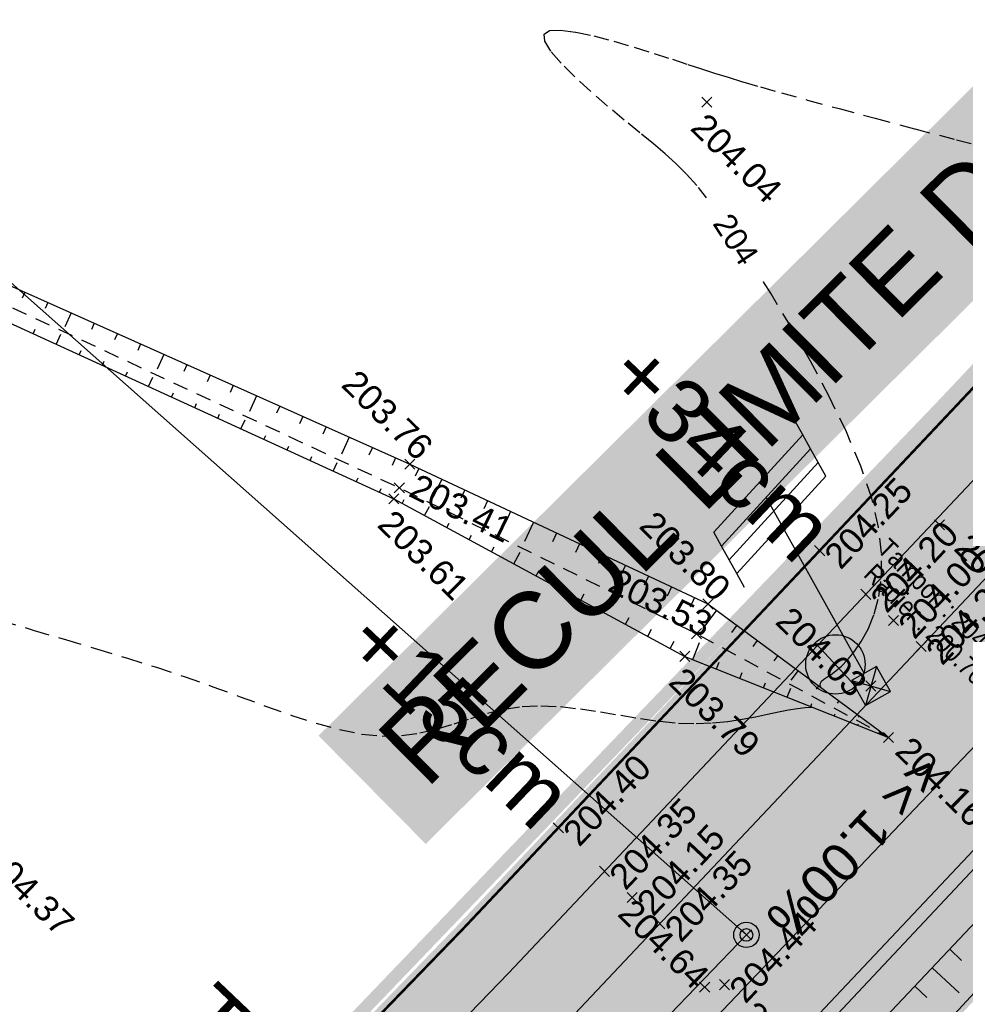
# Model space of a CAD drawing. Extents: x 1616800 to 1632437, y 2248456 to 2251974.
# Tile 22 of 256: x 1617875 to 1617912, y 2251358 to 2251397. Entities that reach past the tile are written whole.
import ezdxf
from ezdxf.enums import TextEntityAlignment as Align

# ---------------------------------------------------------------- set-up
doc = ezdxf.new("R2010")
doc.units = 0
doc.header["$LTSCALE"] = 2
doc.header["$PDMODE"] = 3
doc.header["$PDSIZE"] = 0.2
for name, pattern in [('AXES', [50.8, 31.75, -6.35, 6.35, -6.35]), ('CACHE2', [4.7625, 3.175, -1.5875]), ('FOSSE', [0.5, 0.3, -0.2]), ('Grille', [0.4, 0.2, -0.2])]:
    doc.linetypes.add(name, pattern=pattern)
doc.layers.get('0').update_dxf_attribs({"linetype": 'CONTINUOUS'})
doc.layers.add('-1-PAP-SURFACES-VOIRIE', color=1, linetype='CONTINUOUS', plot=False)
for name, color, linetype in [('0-PAP DEMANDE MAIRIE 20-06-2017', 5, 'CONTINUOUS'), ('01-PAP LOTS CONTOURS', 7, 'CONTINUOUS'), ('01-PAP- BORDURE AGGLOS', 30, 'CONTINUOUS'), ('01-PAP- BORDURE CAN CS1 ET PANNEAU SIGNAL', 5, 'CONTINUOUS'), ('01-PAP- BORDURE P1', 6, 'CONTINUOUS'), ('01-PAP- BORDURE T2', 1, 'CONTINUOUS'), ('01-PAP- NIVELLEMENT', 7, 'CONTINUOUS'), ('01-PAP- REVET EV', 93, 'CONTINUOUS'), ('01-PAP- REVET VOIE', 253, 'CONTINUOUS'), ('01-PAP-FILAIRE VOIE', 7, 'CONTINUOUS'), ('01-PAP-MARQUAGE AU SOL', 255, 'CONTINUOUS'), ('08-PAP RESEAU TELEPHONE PROJET', 95, 'CONTINUOUS'), ('09-PAP ECLAIRAGE PROJET', 6, 'CONTINUOUS'), ('09-TRANCHEE GAZ', 30, 'CONTINUOUS'), ('BORNES', 8, 'CONTINUOUS'), ('X-PTS TOPO-TEXTE TOPOALT', 8, 'CONTINUOUS'), ('X-PTS TOPO-TOPOPOINT', 8, 'CONTINUOUS'), ('Y - FDP TOPO-LIMITES', 8, 'CONTINUOUS'), ('Y - FDP TOPO-LIMITES_ 98061', 8, 'CONTINUOUS'), ('Y - FDP TOPO-LOT CONTOUR', 8, 'CONTINUOUS'), ('Y-FDP TOPO-CN_1_00', 8, 'FOSSE'), ('Y-FDP TOPO-CN_Cotation', 8, 'CONTINUOUS'), ('Y-FDP TOPO-CN_Cotation Cache des textes', 8, 'CONTINUOUS'), ('Y-FDP TOPO-TOP_AXE_FOSSE', 8, 'CONTINUOUS'), ('Y-FDP TOPO-TOP_BARBULE', 8, 'CONTINUOUS'), ('Y-FDP TOPO-TOP_BORNE', 8, 'CONTINUOUS'), ('Y-FDP TOPO-TOP_TALUS', 8, 'CONTINUOUS'), ('Y-RESEAU EXISTANT FDP-TOP_EDF_symb', 1, 'CONTINUOUS'), ('Y-RESEAU EXISTANT FDP-TOP_VANNE_RESEAU', 36, 'CONTINUOUS'), ('Y-RESEAU EXISTANT FDP-TOP_VANNE_SYMB', 36, 'CONTINUOUS'), ('Y-RESEAU EXISTANT FDP-TOP_VANNE_TEXTE', 36, 'CONTINUOUS'), ('ZZ- PAP ALT PTS PROJET', 7, 'CONTINUOUS'), ('ZZ-TopoCod', 5, 'CONTINUOUS')]:
    doc.layers.add(name, color=color, linetype=linetype)
doc.layers.add('01-PAP- REVET TROTTOIR', color=7, linetype='CONTINUOUS', true_color=0xddc49a)
doc.styles.add('Arial 1.5', font='arial.ttf', dxfattribs={"width": 0.99, "height": 0.75})
doc.styles.add('Arial 2.0', font='arial.ttf', dxfattribs={"width": 0.99, "height": 0.4})
doc.styles.get("Standard").update_dxf_attribs({"font": 'arial.ttf'})
doc.linetypes.add('EAUX_USÉES', pattern='A,20,-1,["EU",Standard,S=1,R=0,X=0,Y=-0.5],-2.5', length=23.5)

# ---------------------------------------------------------------- blocks, each defined once
blk = doc.blocks.new('TCPOINT')
at = {"color": 0}
blk.add_point((0, 0), dxfattribs=at)
at = {"layer": 'X-PTS TOPO-TEXTE TOPOALT'}
blk.add_attdef('ALT', text='', height=0.75, dxfattribs=at).set_placement((0.25, -0.25), align=Align.TOP_LEFT)
blk = doc.blocks.new('E009')
at = {"color": 0}
blk.add_line((0, 2.8331), (0, 0.187492), dxfattribs=at)
at = {"color": 0, "linetype": 'Continuous'}
for p, q in [((-0.187492, 0.187492), (0.187492, -0.187492)), ((0.187492, 0.187492), (-0.187492, -0.187492))]:
    blk.add_line(p, q, dxfattribs=at)
at = {"color": 0}
for points in [[(-0.822377, 2.559703), (-0.822377, 2.766391), (0.822377, 3.313185), (0.822377, 3.519873)], [(-0.822377, 2.353015), (-0.822377, 2.559703), (0.822377, 3.106497), (0.822377, 3.313185)], [(-0.822377, 2.146327), (-0.822377, 2.353015), (0.822377, 2.899809), (0.822377, 3.106497)], [(-0.822377, 1.939639), (-0.822377, 2.146327), (0.822377, 2.693121), (0.822377, 2.899809)]]:
    blk.add_lwpolyline(points, dxfattribs=at)
at = {"color": 0, "linetype": 'Continuous'}
blk.add_lwpolyline([(-0.187492, -0.187492), (0.187492, -0.187492), (0.187492, 0.187492), (-0.187492, 0.187492)], close=True, dxfattribs=at)
blk = doc.blocks.new('TCPOINT_2')
at = {"color": 0}
blk.add_point((0, 0), dxfattribs=at)
at = {"layer": 'X-PTS TOPO-TEXTE TOPOALT'}
blk.add_attdef('ALT', (0.25, 0.25), '', height=0.75, dxfattribs=at)
blk = doc.blocks.new('borne')
at = {"layer": 'BORNES', "color": 0}
for radius in [0.5, 0.25]:
    blk.add_circle((0, 0), radius, dxfattribs=at)
blk = doc.blocks.new('zt_cache')
blk.add_wipeout([(0, 0), (1, 0), (1, 1), (0, 1)])
blk = doc.blocks.new('PAP PROJET NIV')
at = {"color": 0}
blk.add_point((0, 0), dxfattribs=at)
at = {"layer": 'ZZ- PAP ALT PTS PROJET', "style": 'Arial 2.0', "width": 0.99}
blk.add_attdef('ALT', text='', height=0.4, dxfattribs=at).set_placement((0.1, -0.1), align=Align.TOP_LEFT)
at = {"layer": 'ZZ-TopoCod', "style": 'Arial 2.0', "width": 0.99}
blk.add_attdef('COD', text='', height=0.12, dxfattribs=at).set_placement((-0.1, 0), align=Align.MIDDLE_RIGHT)
blk = doc.blocks.new('MAT HT 4.00m')
at = {"ltscale": 0.6}
h = blk.add_hatch(color=255, dxfattribs=at)
h.dxf.hatch_style = 1
edge = h.paths.add_edge_path()
edge.add_arc((1633920.685, 3151916.202), 0.9, 0, 360)
h = blk.add_hatch(color=256, dxfattribs=at)
h.dxf.hatch_style = 1
h.paths.add_polyline_path([(1633920.072, 3151916.861, 0.208298), (1633919.785, 3151916.202, 0.655221), (1633921.298, 3151915.543)])
blk.add_line((1633921.298, 3151915.543), (1633920.072, 3151916.861), dxfattribs=at)
blk.add_circle((1633920.685, 3151916.202), 0.9, dxfattribs=at)

msp = doc.modelspace()

# ---------------------------------------------------------------- hatches: boundary and pattern name
at = {"layer": '01-PAP- REVET EV'}
h = msp.add_hatch(color=256, dxfattribs=at)
h.dxf.hatch_style = 1
edge = h.paths.add_edge_path()
edge.add_arc((1617784.7073, 2251677.3653), 60, 247.742856, 257.468045, ccw=False)
edge.add_line((1617761.9814, 2251621.8357), (1617699.4389, 2251647.4316))
edge.add_arc((1617722.1648, 2251702.9612), 60, 233.989513, 247.742856, ccw=False)
edge.add_line((1617686.8888, 2251654.4266), (1617669.5974, 2251666.9943))
edge.add_line((1617669.5974, 2251666.9943), (1617668.4216, 2251665.3765))
edge.add_arc((1617669.2305, 2251664.7886), 1, 143.98951, 233.98951)
edge.add_line((1617668.6425, 2251663.9797), (1617685.125, 2251651.9999))
edge.add_arc((1617722.1648, 2251702.9612), 63, 233.989513, 247.742856)
edge.add_line((1617698.3026, 2251644.6551), (1617760.8451, 2251619.0592))
edge.add_arc((1617784.7073, 2251677.3653), 63, 247.742856, 257.468045)
edge.add_line((1617771.0373, 2251615.8662), (1617789.7089, 2251611.7159))
edge.add_arc((1617785.3692, 2251592.1924), 20, 59.33679, 77.46804, ccw=False)
edge.add_line((1617795.569, 2251609.396), (1617948.5955, 2251518.6683))
edge.add_arc((1617986.0799, 2251581.8916), 73.5, 239.336785, 245.06299)
edge.add_line((1617955.0907, 2251515.2438), (1617988.8085, 2251499.566))
edge.add_arc((1617979.9544, 2251480.5238), 21, -43.32991, 65.06299, ccw=False)
edge.add_line((1617995.2302, 2251466.1137), (1617894.4737, 2251359.3053))
edge.add_line((1617894.4737, 2251359.3053), (1617832.0097, 2251294.7553))
edge.add_arc((1617828.1495, 2251312.3365), 18, 282.38358, 315.94089)
edge.add_line((1617841.0847, 2251299.8193), (1617896.6428, 2251357.2328))
edge.add_line((1617896.6428, 2251357.2328), (1617997.4124, 2251464.0551))
edge.add_arc((1617979.9462, 2251480.5263), 24.0076, 316.6793, 423.74015)
edge.add_line((1617990.5682, 2251502.0563), (1617956.3555, 2251517.9641))
edge.add_arc((1617986.0799, 2251581.8916), 70.5, 239.336785, 245.06299, ccw=False)
edge.add_line((1617950.1255, 2251521.2489), (1617797.099, 2251611.9765))
edge.add_arc((1617785.3692, 2251592.1924), 23, 59.33679, 77.46804)
edge.add_line((1617790.3598, 2251614.6444), (1617771.6882, 2251618.7947))
h = msp.add_hatch(color=256, dxfattribs=at)
h.dxf.hatch_style = 1
edge = h.paths.add_edge_path()
edge.add_line((1618000.3795, 2251451.6653), (1618005.2256, 2251456.6501))
edge.add_line((1618005.2256, 2251456.6501), (1618002.5043, 2251459.2517))
edge.add_line((1618002.5043, 2251459.2517), (1617901.7042, 2251352.397))
edge.add_line((1617901.7042, 2251352.397), (1617845.5399, 2251294.3571))
edge.add_arc((1617858.4751, 2251281.8399), 18, 135.94089, 174.84047)
edge.add_line((1617840.548, 2251283.4586), (1617904.6571, 2251349.6964))
edge.add_line((1617904.6571, 2251349.6964), (1617934.7754, 2251382.3083))
edge.add_line((1617934.7754, 2251382.3083), (1618000.3795, 2251451.6653))
at = {"layer": '01-PAP- REVET TROTTOIR'}
h = msp.add_hatch(color=256, dxfattribs=at)
h.dxf.hatch_style = 1
edge = h.paths.add_edge_path()
edge.add_arc((1617784.7073, 2251677.3653), 65.5, 247.742856, 257.468045)
edge.add_line((1617770.4948, 2251613.4258), (1617789.1664, 2251609.2755))
edge.add_arc((1617785.3692, 2251592.1924), 17.5, 59.33679, 77.46804, ccw=False)
edge.add_line((1617794.294, 2251607.2455), (1617947.3206, 2251516.5179))
edge.add_arc((1617986.0799, 2251581.8916), 76, 239.336785, 245.06299)
edge.add_line((1617954.0366, 2251512.9769), (1617987.7544, 2251497.2991))
edge.add_arc((1617979.9544, 2251480.5238), 18.5, -43.32991, 65.06299, ccw=False)
edge.add_line((1617993.4116, 2251467.8292), (1617892.6661, 2251361.0323))
edge.add_line((1617892.6661, 2251361.0323), (1617834.6962, 2251301.1265))
edge.add_line((1617834.6962, 2251301.1265), (1617823.5125, 2251297.7306))
edge.add_arc((1617826.1974, 2251309.638), 12.2064, 225.71227, 257.29336, ccw=False)
edge.add_line((1617817.6742, 2251300.9002), (1617815.7598, 2251302.776))
edge.add_line((1617815.7598, 2251302.776), (1617814.0101, 2251300.9903))
edge.add_line((1617814.0101, 2251300.9903), (1617815.7202, 2251299.3168))
edge.add_arc((1617828.1494, 2251312.3364), 17.9999, 226.32876, 282.38379)
edge.add_line((1617832.0097, 2251294.7553), (1617894.4737, 2251359.3053))
edge.add_line((1617894.4737, 2251359.3053), (1617995.2302, 2251466.1137))
edge.add_arc((1617979.9544, 2251480.5238), 21, 316.67009, 425.06299)
edge.add_line((1617988.8085, 2251499.566), (1617955.0907, 2251515.2438))
edge.add_arc((1617986.0799, 2251581.8916), 73.5, 239.336785, 245.06299, ccw=False)
edge.add_line((1617948.5955, 2251518.6683), (1617795.569, 2251609.396))
edge.add_arc((1617785.3692, 2251592.1924), 20, 59.33679, 77.46804)
edge.add_line((1617789.7089, 2251611.7159), (1617771.0373, 2251615.8662))
edge.add_arc((1617784.7073, 2251677.3653), 63, 247.742856, 257.468045, ccw=False)
edge.add_line((1617760.8451, 2251619.0592), (1617698.3026, 2251644.6551))
edge.add_arc((1617722.1648, 2251702.9612), 63, 233.989513, 247.742856, ccw=False)
edge.add_line((1617685.125, 2251651.9999), (1617668.6425, 2251663.9797))
edge.add_arc((1617669.2305, 2251664.7886), 1, 143.98951, 233.98951, ccw=False)
edge.add_line((1617668.4216, 2251665.3765), (1617669.5974, 2251666.9943))
edge.add_line((1617669.5974, 2251666.9943), (1617667.9796, 2251668.1702))
edge.add_arc((1617651.5175, 2251645.5207), 28, 53.98951, 58.44705)
edge.add_line((1617666.1695, 2251669.3811), (1617662.9857, 2251665.0006))
edge.add_line((1617662.9857, 2251665.0006), (1617690.045, 2251645.3333))
edge.add_line((1617690.045, 2251645.3333), (1617759.8982, 2251616.7454))
at = {"layer": '01-PAP- REVET VOIE'}
h = msp.add_hatch(color=256, dxfattribs=at)
h.dxf.hatch_style = 1
edge = h.paths.add_edge_path()
edge.add_line((1617518.4701, 2251589.3779), (1617548.9396, 2251559.1036))
edge.add_arc((1617561.6466, 2251571.8523), 18, 134.27861, 225.09375, ccw=False)
edge.add_line((1617549.08, 2251584.7395), (1617566.9993, 2251602.2132))
edge.add_line((1617566.9993, 2251602.2132), (1617574.1589, 2251609.1947))
edge.add_line((1617574.1589, 2251609.1947), (1617587.046, 2251621.7614))
edge.add_line((1617587.046, 2251621.7614), (1617599.9332, 2251634.328))
edge.add_line((1617599.9332, 2251634.328), (1617607.0927, 2251641.3095))
edge.add_line((1617607.0927, 2251641.3095), (1617631.9693, 2251665.5674))
edge.add_arc((1617651.5175, 2251645.5207), 28, 58.44705, 134.27861, ccw=False)
edge.add_arc((1617651.5175, 2251645.5207), 28, 53.98951, 58.44705, ccw=False)
edge.add_line((1617667.9796, 2251668.1702), (1617669.5974, 2251666.9943))
edge.add_line((1617669.5974, 2251666.9943), (1617686.8888, 2251654.4266))
edge.add_arc((1617722.1648, 2251702.9612), 60, 233.989513, 247.742856)
edge.add_line((1617699.4389, 2251647.4316), (1617761.9814, 2251621.8357))
edge.add_arc((1617784.7073, 2251677.3653), 60, 247.742856, 257.468045)
edge.add_line((1617771.6882, 2251618.7947), (1617790.3598, 2251614.6444))
edge.add_arc((1617785.3692, 2251592.1924), 23, 59.33679, 77.46804, ccw=False)
edge.add_line((1617797.099, 2251611.9765), (1617950.1255, 2251521.2489))
edge.add_arc((1617986.0799, 2251581.8916), 70.5, 239.336785, 245.06299)
edge.add_line((1617956.3555, 2251517.9641), (1617990.5682, 2251502.0563))
edge.add_arc((1617979.9462, 2251480.5263), 24.0076, -43.3207, 63.74015, ccw=False)
edge.add_line((1617997.4124, 2251464.0551), (1617896.6428, 2251357.2328))
edge.add_line((1617896.6428, 2251357.2328), (1617841.0847, 2251299.8193))
edge.add_arc((1617828.0846, 2251312.4528), 18.1276, 226.78814, 315.81935, ccw=False)
edge.add_line((1617815.6727, 2251299.241), (1617845.7894, 2251269.0699))
edge.add_arc((1617858.4751, 2251281.8399), 18, 135.94089, 225.18966, ccw=False)
edge.add_line((1617845.5399, 2251294.3571), (1617901.7042, 2251352.397))
edge.add_line((1617901.7042, 2251352.397), (1618002.5043, 2251459.2517))
edge.add_arc((1617979.9481, 2251480.5257), 31.0059, 316.6756, 424.04236)
edge.add_line((1617993.5196, 2251508.4037), (1617959.3069, 2251524.3115))
edge.add_arc((1617986.0799, 2251581.8916), 63.5, 239.336785, 245.06299, ccw=False)
edge.add_line((1617953.6954, 2251527.2701), (1617941.7384, 2251534.3593))
edge.add_line((1617941.7384, 2251534.3593), (1617933.1366, 2251539.4592))
edge.add_line((1617933.1366, 2251539.4592), (1617917.6534, 2251548.639))
edge.add_line((1617917.6534, 2251548.639), (1617902.1702, 2251557.8189))
edge.add_line((1617902.1702, 2251557.8189), (1617893.5684, 2251562.9188))
edge.add_line((1617893.5684, 2251562.9188), (1617862.6019, 2251581.2785))
edge.add_line((1617862.6019, 2251581.2785), (1617854.0001, 2251586.3784))
edge.add_line((1617854.0001, 2251586.3784), (1617838.5168, 2251595.5582))
edge.add_line((1617838.5168, 2251595.5582), (1617823.0336, 2251604.738))
edge.add_line((1617823.0336, 2251604.738), (1617814.4318, 2251609.8379))
edge.add_line((1617814.4318, 2251609.8379), (1617800.6689, 2251617.9978))
edge.add_arc((1617785.3692, 2251592.1924), 30, 59.33679, 77.46804)
edge.add_line((1617791.8787, 2251621.4777), (1617773.2071, 2251625.628))
edge.add_arc((1617784.7073, 2251677.3653), 53, 247.74286, 257.46804, ccw=False)
edge.add_line((1617764.6328, 2251628.3141), (1617702.0903, 2251653.91))
edge.add_arc((1617722.1648, 2251702.9612), 53, 233.98951, 247.74286, ccw=False)
edge.add_line((1617691.0043, 2251660.089), (1617673.713, 2251672.6567))
edge.add_line((1617673.713, 2251672.6567), (1617672.0952, 2251673.8326))
edge.add_arc((1617651.5175, 2251645.5207), 35, 53.98951, 67.27562)
edge.add_arc((1617651.5175, 2251645.5207), 35, 67.27562, 134.27861)
edge.add_line((1617627.0823, 2251670.5791), (1617543.7064, 2251589.2767))
edge.add_arc((1617531.1397, 2251602.1639), 18, 280.7213, 314.27861, ccw=False)
edge.add_arc((1617531.1397, 2251602.1639), 18, 225.26192, 280.7213, ccw=False)

# ---------------------------------------------------------------- linework, layer by layer
at = {"layer": 'Y - FDP TOPO-LIMITES', "flags": 128}
msp.add_lwpolyline([(1617826.4283, 2251294.8169), (1617840.4495, 2251294.9641), (1617903.8303, 2251360.7956), (1617822.4365, 2251432.9471)], dxfattribs=at)
at = {"layer": 'Y - FDP TOPO-LIMITES_ 98061', "flags": 128}
msp.add_lwpolyline([(1617934.7754, 2251382.3083), (1617969.9379, 2251352.0601), (1617999.4777, 2251326.37), (1618016.3138, 2251311.8142), (1618115.6175, 2251197.6704), (1618010.804, 2251118.9442), (1618000.033, 2251119.6372), (1617987.9627, 2251132.6017), (1617972.2675, 2251149.4576), (1617957.6492, 2251163.9861), (1617839.028, 2251281.8757), (1617904.6571, 2251349.6964)], close=True, dxfattribs=at)
at = {"layer": 'Y - FDP TOPO-LOT CONTOUR', "flags": 128}
msp.add_lwpolyline([(1617822.4365, 2251432.9471), (1617772.3567, 2251348.6685), (1617826.4283, 2251294.8169), (1617840.4495, 2251294.9641), (1617903.8303, 2251360.7956)], close=True, dxfattribs=at)
at = {"layer": 'Y-FDP TOPO-CN_1_00', "linetype": 'FOSSE'}
for points in [[(1617906.7606, 2251370.5398), (1617906.7408, 2251370.6123), (1617906.7446, 2251370.7087), (1617906.7909, 2251370.7898), (1617906.8785, 2251370.8654), (1617907.0039, 2251370.9487), (1617907.1637, 2251371.0528), (1617907.3543, 2251371.1909), (1617907.5723, 2251371.376), (1617907.8142, 2251371.6213), (1617908.0765, 2251371.94), (1617908.3523, 2251372.3436), (1617908.6213, 2251372.8385), (1617908.8599, 2251373.4294), (1617909.0443, 2251374.1211), (1617909.151, 2251374.9185), (1617909.1562, 2251375.8263), (1617909.0363, 2251376.8494), (1617908.7676, 2251377.9925), (1617908.3362, 2251379.253), (1617907.7668, 2251380.5986), (1617907.094, 2251381.9895), (1617906.3525, 2251383.3859), (1617905.5766, 2251384.7481), (1617904.8009, 2251386.0362), (1617904.0601, 2251387.2105), (1617903.3885, 2251388.2311), (1617902.811, 2251389.0707), (1617902.3131, 2251389.7508), (1617901.8702, 2251390.3053), (1617901.4582, 2251390.768), (1617901.0526, 2251391.173), (1617900.629, 2251391.5539), (1617900.1632, 2251391.9449), (1617899.6307, 2251392.3796), (1617899.0186, 2251392.8819), (1617898.3592, 2251393.4343), (1617897.6963, 2251394.0094), (1617897.0735, 2251394.5796), (1617896.5346, 2251395.1174), (1617896.1234, 2251395.5952), (1617895.8834, 2251395.9855), (1617895.8586, 2251396.2609), (1617896.0774, 2251396.402), (1617896.5081, 2251396.4229), (1617897.1037, 2251396.3459), (1617897.8172, 2251396.1932), (1617898.6018, 2251395.9874), (1617899.4103, 2251395.7505), (1617900.1959, 2251395.5051), (1617900.9117, 2251395.2733), (1617901.5258, 2251395.0718), (1617902.0669, 2251394.8945), (1617902.5789, 2251394.7293), (1617903.1057, 2251394.5645), (1617903.6911, 2251394.388), (1617904.379, 2251394.188), (1617905.2133, 2251393.9525), (1617906.2377, 2251393.6698), (1617907.4803, 2251393.3321), (1617908.9059, 2251392.9493), (1617910.4634, 2251392.5356), (1617912.1015, 2251392.1052), (1617913.7693, 2251391.6721)], [(1617874.4616, 2251373.1804), (1617875.7746, 2251372.7868), (1617877.0393, 2251372.4131), (1617878.2607, 2251372.0515), (1617879.444, 2251371.6937), (1617880.594, 2251371.3319), (1617881.7158, 2251370.958), (1617882.8128, 2251370.5681), (1617883.8824, 2251370.174), (1617884.9203, 2251369.7919), (1617885.9223, 2251369.4379), (1617886.8842, 2251369.1278), (1617887.8018, 2251368.8778), (1617888.6707, 2251368.7038), (1617889.4869, 2251368.6219), (1617890.2487, 2251368.6415), (1617890.9656, 2251368.7453), (1617891.6497, 2251368.9092), (1617892.3129, 2251369.1093), (1617892.9675, 2251369.3216), (1617893.6255, 2251369.5222), (1617894.299, 2251369.687), (1617895.0001, 2251369.7921), (1617895.7371, 2251369.8204), (1617896.5037, 2251369.7824), (1617897.2896, 2251369.6956), (1617898.0847, 2251369.5771), (1617898.8789, 2251369.4446), (1617899.662, 2251369.3153), (1617900.4238, 2251369.2066), (1617901.1542, 2251369.1359), (1617901.8446, 2251369.116), (1617902.4932, 2251369.1412), (1617903.0996, 2251369.201), (1617903.6636, 2251369.2853), (1617904.1848, 2251369.3836), (1617904.6629, 2251369.4856), (1617905.0977, 2251369.581), (1617905.4889, 2251369.6594), (1617905.8362, 2251369.7133), (1617906.1396, 2251369.7465), (1617906.3991, 2251369.7656), (1617906.4183, 2251369.7667)]]:
    msp.add_lwpolyline(points, dxfattribs=at)
at = {"layer": 'Y-FDP TOPO-TOP_AXE_FOSSE', "linetype": 'FOSSE', "flags": 128}
msp.add_lwpolyline([(1617814.6676, 2251412.4221), (1617827.5892, 2251406.2132), (1617847.6407, 2251397.3692), (1617869.4704, 2251388.0204), (1617890.1539, 2251378.4015), (1617901.864, 2251372.6569), (1617909.4238, 2251368.5705)], dxfattribs=at)
at = {"layer": 'Y-FDP TOPO-TOP_BARBULE'}
for p, q in [((1617875.3981, 2251386.1005), (1617875.295, 2251385.8695)), ((1617876.3113, 2251385.693), (1617876.2061, 2251385.4572)), ((1617877.2245, 2251385.2854), (1617876.9831, 2251384.7444)), ((1617878.1377, 2251384.8779), (1617878.0283, 2251384.6327)), ((1617875.7285, 2251384.4647), (1617875.8096, 2251384.6421)), ((1617876.6379, 2251384.0488), (1617876.8185, 2251384.4436)), ((1617879.0509, 2251384.4704), (1617878.9394, 2251384.2204)), ((1617879.9641, 2251384.0629), (1617879.8505, 2251383.8082)), ((1617877.5473, 2251383.6328), (1617877.6267, 2251383.8064)), ((1617880.8773, 2251383.6553), (1617880.6168, 2251383.0716)), ((1617878.4567, 2251383.2169), (1617878.5352, 2251383.3885)), ((1617881.7905, 2251383.2478), (1617881.6726, 2251382.9837)), ((1617879.3661, 2251382.8009), (1617879.4437, 2251382.9706)), ((1617880.2755, 2251382.3849), (1617880.4482, 2251382.7625)), ((1617882.7037, 2251382.8403), (1617882.5837, 2251382.5714)), ((1617883.6169, 2251382.4328), (1617883.4948, 2251382.1591)), ((1617881.1848, 2251381.969), (1617881.2607, 2251382.1349)), ((1617884.5301, 2251382.0252), (1617884.2506, 2251381.3989)), ((1617882.0942, 2251381.553), (1617882.1692, 2251381.717)), ((1617885.4433, 2251381.6177), (1617885.317, 2251381.3346)), ((1617883.0036, 2251381.1371), (1617883.0778, 2251381.2991)), ((1617886.3565, 2251381.2102), (1617886.2281, 2251380.9223)), ((1617883.913, 2251380.7211), (1617884.0779, 2251381.0815)), ((1617887.2697, 2251380.8027), (1617887.1392, 2251380.5101)), ((1617884.8224, 2251380.3052), (1617884.8948, 2251380.4634)), ((1617885.7318, 2251379.8892), (1617885.8033, 2251380.0455)), ((1617888.1829, 2251380.3951), (1617887.8844, 2251379.7262)), ((1617889.0961, 2251379.9876), (1617888.9613, 2251379.6856)), ((1617886.6412, 2251379.4732), (1617886.7118, 2251379.6277)), ((1617887.5506, 2251379.0573), (1617887.7075, 2251379.4004)), ((1617890.0093, 2251379.5801), (1617889.8724, 2251379.2733)), ((1617890.9196, 2251379.1661), (1617890.7748, 2251378.857)), ((1617888.46, 2251378.6413), (1617888.5289, 2251378.7919)), ((1617891.8251, 2251378.7418), (1617891.4936, 2251378.0343)), ((1617889.3694, 2251378.2254), (1617889.4374, 2251378.3741)), ((1617892.7307, 2251378.3175), (1617892.5808, 2251377.9977)), ((1617890.2677, 2251377.7871), (1617890.3473, 2251377.9343)), ((1617893.6362, 2251377.8933), (1617893.4838, 2251377.568)), ((1617891.1472, 2251377.3113), (1617891.3405, 2251377.6686)), ((1617894.5417, 2251377.469), (1617894.3868, 2251377.1383)), ((1617892.0268, 2251376.8355), (1617892.119, 2251377.006)), ((1617895.4473, 2251377.0447), (1617895.093, 2251376.2885)), ((1617892.9063, 2251376.3597), (1617893.0049, 2251376.5418)), ((1617896.3528, 2251376.6204), (1617896.1928, 2251376.2789)), ((1617897.2584, 2251376.1962), (1617897.0958, 2251375.8493)), ((1617893.7858, 2251375.8838), (1617893.8907, 2251376.0777)), ((1617894.6654, 2251375.408), (1617894.9156, 2251375.8705)), ((1617898.1639, 2251375.7719), (1617897.9988, 2251375.4196)), ((1617895.5449, 2251374.9322), (1617895.6625, 2251375.1494)), ((1617899.0694, 2251375.3476), (1617898.6923, 2251374.5428)), ((1617896.4245, 2251374.4564), (1617896.5483, 2251374.6853)), ((1617899.975, 2251374.9233), (1617899.8048, 2251374.5602)), ((1617897.304, 2251373.9805), (1617897.4342, 2251374.2211)), ((1617900.8805, 2251374.4991), (1617900.7079, 2251374.1305)), ((1617898.1836, 2251373.5047), (1617898.4907, 2251374.0723)), ((1617901.7861, 2251374.0748), (1617901.6109, 2251373.7009)), ((1617902.6495, 2251373.5799), (1617902.1156, 2251372.8578)), ((1617899.0631, 2251373.0289), (1617899.2059, 2251373.2929)), ((1617899.9427, 2251372.5531), (1617900.0918, 2251372.8287)), ((1617903.4536, 2251372.9853), (1617903.2444, 2251372.7025)), ((1617900.8222, 2251372.0772), (1617900.9777, 2251372.3646)), ((1617901.7185, 2251371.6373), (1617901.9883, 2251372.3151)), ((1617904.2576, 2251372.3907), (1617904.0766, 2251372.146)), ((1617902.6477, 2251371.2675), (1617902.7531, 2251371.5324)), ((1617905.0616, 2251371.7962), (1617904.9088, 2251371.5895)), ((1617903.5768, 2251370.8977), (1617903.6678, 2251371.1263)), ((1617905.8657, 2251371.2016), (1617905.5852, 2251370.8223)), ((1617904.5059, 2251370.5279), (1617904.5824, 2251370.7202)), ((1617905.435, 2251370.1581), (1617905.5747, 2251370.509)), ((1617906.6697, 2251370.607), (1617906.5733, 2251370.4765)), ((1617907.4738, 2251370.0124), (1617907.4055, 2251369.9201)), ((1617906.3641, 2251369.7883), (1617906.4117, 2251369.9079)), ((1617907.2932, 2251369.4184), (1617907.3264, 2251369.5017)), ((1617908.2778, 2251369.4178), (1617908.2377, 2251369.3636)), ((1617908.2224, 2251369.0486), (1617908.2411, 2251369.0956)), ((1617909.0819, 2251368.8233), (1617909.0549, 2251368.7868)), ((1617909.1515, 2251368.6788), (1617909.161, 2251368.7028)), ((1617911.8396, 2251360.2293), (1617912.3084, 2251359.7867)), ((1617911.153, 2251359.5023), (1617912.206, 2251358.5079)), ((1617910.4665, 2251358.7752), (1617910.9337, 2251358.334))]:
    msp.add_line(p, q, dxfattribs=at)
at = {"layer": 'Y-FDP TOPO-TOP_TALUS', "linetype": 'Continuous', "flags": 128}
for points in [[(1617815.2063, 2251413.162), (1617827.9488, 2251407.0634), (1617847.9641, 2251398.1997), (1617869.4849, 2251388.7393), (1617890.5691, 2251379.3303), (1617902.3161, 2251373.8265), (1617909.4238, 2251368.5705)], [(1617814.5719, 2251411.8148), (1617827.3443, 2251405.7121), (1617847.45, 2251396.8856), (1617869.1342, 2251387.481), (1617889.9405, 2251377.9641), (1617901.4041, 2251371.7624), (1617909.4238, 2251368.5705)], [(1617922.4739, 2251371.489), (1617906.6499, 2251354.7335), (1617891.6049, 2251338.8502), (1617876.2209, 2251322.7166), (1617842.435, 2251288.0115), (1617836.8498, 2251282.1815), (1617837.0642, 2251281.9678)]]:
    msp.add_lwpolyline(points, dxfattribs=at)
at = {"layer": 'Y-RESEAU EXISTANT FDP-TOP_VANNE_RESEAU', "flags": 128}
for points in [[(1617904.8016, 2251354.888), (1617935.5726, 2251387.647), (1618016.9986, 2251472.311), (1618044.8456, 2251503.63)], [(1617883.1823, 2251337.1606), (1617913.4166, 2251368.8582)], [(1617883.1823, 2251337.1606), (1617913.4166, 2251368.8582)]]:
    msp.add_lwpolyline(points, dxfattribs=at)

# ---------------------------------------------------------------- block references
at = {"layer": '01-PAP- NIVELLEMENT'}
ref = msp.add_blockref('PAP PROJET NIV', (1617906.7129, 2251375.9229, 204.25), dxfattribs=at)
ref.add_attrib('ALT', '204.25', dxfattribs={"layer": 'ZZ- PAP ALT PTS PROJET', "height": 1, "rotation": 46.67009, "style": 'Arial 2.0', "width": 0.99}).set_placement((1617906.8129, 2251375.8229, 204.25), align=Align.TOP_LEFT)
ref = msp.add_blockref('PAP PROJET NIV', (1617908.5315, 2251374.2074, 204.2), dxfattribs=at)
ref.add_attrib('ALT', '204.20', dxfattribs={"layer": 'ZZ- PAP ALT PTS PROJET', "height": 1, "rotation": 46.67009, "style": 'Arial 2.0', "width": 0.99}).set_placement((1617908.6315, 2251374.1074, 204.2), align=Align.TOP_LEFT)
ref = msp.add_blockref('PAP PROJET NIV', (1617909.6226, 2251373.1781, 204), dxfattribs=at)
ref.add_attrib('ALT', '204.00', dxfattribs={"layer": 'ZZ- PAP ALT PTS PROJET', "height": 1, "rotation": 46.67009, "style": 'Arial 2.0', "width": 0.99}).set_placement((1617909.7226, 2251373.0781, 204), align=Align.TOP_LEFT)
ref = msp.add_blockref('PAP PROJET NIV', (1617910.7137, 2251372.1488, 204.2), dxfattribs=at)
ref.add_attrib('ALT', '204.20', dxfattribs={"layer": 'ZZ- PAP ALT PTS PROJET', "height": 1, "rotation": 46.67009, "style": 'Arial 2.0', "width": 0.99}).set_placement((1617910.8137, 2251372.0488, 204.2), align=Align.TOP_LEFT)
ref = msp.add_blockref('PAP PROJET NIV', (1617896.4199, 2251365.0117, 204.4), dxfattribs=at)
ref.add_attrib('ALT', '204.40', dxfattribs={"layer": 'ZZ- PAP ALT PTS PROJET', "height": 1, "rotation": 46.67009, "style": 'Arial 2.0', "width": 0.99}).set_placement((1617896.5199, 2251364.9117, 204.4), align=Align.TOP_LEFT)
ref = msp.add_blockref('PAP PROJET NIV', (1617898.2385, 2251363.2962, 204.35), dxfattribs=at)
ref.add_attrib('ALT', '204.35', dxfattribs={"layer": 'ZZ- PAP ALT PTS PROJET', "height": 1, "rotation": 46.67009, "style": 'Arial 2.0', "width": 0.99}).set_placement((1617898.3385, 2251363.1962, 204.35), align=Align.TOP_LEFT)
ref = msp.add_blockref('PAP PROJET NIV', (1617899.3296, 2251362.2669, 204.15), dxfattribs=at)
ref.add_attrib('ALT', '204.15', dxfattribs={"layer": 'ZZ- PAP ALT PTS PROJET', "height": 1, "rotation": 46.67009, "style": 'Arial 2.0', "width": 0.99}).set_placement((1617899.4296, 2251362.1669, 204.15), align=Align.TOP_LEFT)
ref = msp.add_blockref('PAP PROJET NIV', (1617900.4207, 2251361.2376, 204.35), dxfattribs=at)
ref.add_attrib('ALT', '204.35', dxfattribs={"layer": 'ZZ- PAP ALT PTS PROJET', "height": 1, "rotation": 46.67009, "style": 'Arial 2.0', "width": 0.99}).set_placement((1617900.5207, 2251361.1376, 204.35), align=Align.TOP_LEFT)
ref = msp.add_blockref('PAP PROJET NIV', (1617902.9667, 2251358.8359, 204.4375), dxfattribs=at)
ref.add_attrib('ALT', '204.44', dxfattribs={"layer": 'ZZ- PAP ALT PTS PROJET', "height": 1, "rotation": 46.67009, "style": 'Arial 2.0', "width": 0.99}).set_placement((1617903.0667, 2251358.7359, 204.4375), align=Align.TOP_LEFT)
at = {"layer": '09-PAP ECLAIRAGE PROJET', "xscale": 1.3, "yscale": 1.3, "zscale": 1.3}
msp.add_blockref('MAT HT 4.00m', (-506189.5548, -1846119.6175), dxfattribs=at)
at = {"layer": 'X-PTS TOPO-TOPOPOINT'}
ref = msp.add_blockref('TCPOINT', (1617902.2732, 2251393.5873, 204.04), dxfattribs=dict(at, rotation=315.424576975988))
ref.add_attrib('ALT', '204.04', dxfattribs={"layer": 'X-PTS TOPO-TEXTE TOPOALT', "height": 1, "rotation": 315.42458}).set_placement((1617902.2758, 2251393.2338, 204.04), align=Align.TOP_LEFT)
ref = msp.add_blockref('TCPOINT_2', (1617890.5708, 2251379.3303, 203.76), dxfattribs=dict(at, rotation=315.424579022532))
ref.add_attrib('ALT', '203.76', (1617887.8221, 2251382.4161, 203.76), dxfattribs={"layer": 'X-PTS TOPO-TEXTE TOPOALT', "height": 1, "rotation": 315.42458})
ref = msp.add_blockref('TCPOINT', (1617890.1556, 2251378.4015, 203.41), dxfattribs=dict(at, rotation=333.8153925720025))
ref.add_attrib('ALT', '203.41', dxfattribs={"layer": 'X-PTS TOPO-TEXTE TOPOALT', "height": 1, "rotation": 333.81539}).set_placement((1617890.9091, 2251378.9924, 203.41), align=Align.TOP_LEFT)
ref = msp.add_blockref('TCPOINT', (1617889.9422, 2251377.9641, 203.61), dxfattribs=dict(at, rotation=315.4245789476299))
ref.add_attrib('ALT', '203.61', dxfattribs={"layer": 'X-PTS TOPO-TEXTE TOPOALT', "height": 1, "rotation": 315.42458}).set_placement((1617889.9449, 2251377.6106, 203.61), align=Align.TOP_LEFT)
ref = msp.add_blockref('TCPOINT_2', (1617902.3178, 2251373.8265, 203.8), dxfattribs=dict(at, rotation=315.424576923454))
ref.add_attrib('ALT', '203.80', (1617899.5509, 2251376.8548, 203.8), dxfattribs={"layer": 'X-PTS TOPO-TEXTE TOPOALT', "height": 1, "rotation": 315.42458})
ref = msp.add_blockref('TCPOINT', (1617911.4361, 2251376.9442, 204.02), dxfattribs=dict(at, rotation=315.4245754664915))
ref.add_attrib('ALT', '204.02', dxfattribs={"layer": 'X-PTS TOPO-TEXTE TOPOALT', "height": 1, "rotation": 315.42458}).set_placement((1617912.6544, 2251376.6812, 204.02), align=Align.TOP_LEFT)
ref = msp.add_blockref('TCPOINT', (1617901.8657, 2251372.6569, 203.53), dxfattribs=dict(at, rotation=333.9128242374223))
ref.add_attrib('ALT', '203.53', dxfattribs={"layer": 'X-PTS TOPO-TEXTE TOPOALT', "height": 1, "rotation": 333.91282}).set_placement((1617898.7487, 2251375.2659, 203.53), align=Align.TOP_LEFT)
ref = msp.add_blockref('TCPOINT', (1617908.7331, 2251370.5969, 204.03), dxfattribs=dict(at, rotation=315.4245758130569))
ref.add_attrib('ALT', '204.03', dxfattribs={"layer": 'X-PTS TOPO-TEXTE TOPOALT', "height": 1, "rotation": 315.42458}).set_placement((1617905.62, 2251373.7966, 204.03), align=Align.TOP_LEFT)
ref = msp.add_blockref('TCPOINT', (1617901.4058, 2251371.7625, 203.79), dxfattribs=dict(at, rotation=315.4245771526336))
ref.add_attrib('ALT', '203.79', dxfattribs={"layer": 'X-PTS TOPO-TEXTE TOPOALT', "height": 1, "rotation": 315.42458}).set_placement((1617901.4084, 2251371.4089, 203.79), align=Align.TOP_LEFT)
ref = msp.add_blockref('TCPOINT_2', (1617909.4255, 2251368.5705, 204.16), dxfattribs=dict(at, rotation=315.424575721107))
ref.add_attrib('ALT', '204.16', (1617909.6327, 2251367.9672, 204.16), dxfattribs={"layer": 'X-PTS TOPO-TEXTE TOPOALT', "height": 1, "rotation": 315.42458})
ref = msp.add_blockref('TCPOINT', (1617874.3936, 2251364.7288, 204.37), dxfattribs=dict(at, rotation=315.4245815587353))
ref.add_attrib('ALT', '204.37', dxfattribs={"layer": 'X-PTS TOPO-TEXTE TOPOALT', "height": 1, "rotation": 315.42458}).set_placement((1617874.3962, 2251364.3753, 204.37), align=Align.TOP_LEFT)
ref = msp.add_blockref('TCPOINT', (1617902.1824, 2251358.7391, 204.64), dxfattribs=dict(at, rotation=315.4245769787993))
ref.add_attrib('ALT', '204.64', dxfattribs={"layer": 'X-PTS TOPO-TEXTE TOPOALT', "height": 1, "rotation": 315.42458}).set_placement((1617899.4095, 2251362.2894, 204.64), align=Align.TOP_LEFT)
at = {"layer": 'X-PTS TOPO-TOPOPOINT', "rotation": 359.5529582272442}
msp.add_blockref('TCPOINT', (1617903.8303, 2251360.7956), dxfattribs=at)
at = {"layer": 'X-PTS TOPO-TOPOPOINT'}
ref = msp.add_blockref('TCPOINT', (1617906.6517, 2251354.7335, 204.58), dxfattribs=dict(at, rotation=315.4245760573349))
ref.add_attrib('ALT', '204.58', dxfattribs={"layer": 'X-PTS TOPO-TEXTE TOPOALT', "height": 1, "rotation": 315.42458}).set_placement((1617904.2288, 2251358.2644, 204.58), align=Align.TOP_LEFT)
at = {"layer": 'Y-FDP TOPO-TOP_BORNE', "color": 152, "xscale": 1.000004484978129, "yscale": 1.000004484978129, "rotation": 315.4245767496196}
msp.add_blockref('borne', (1617903.8303, 2251360.7956), dxfattribs=at)
at = {"layer": 'Y-RESEAU EXISTANT FDP-TOP_EDF_symb', "xscale": 3, "yscale": 3, "zscale": 3, "rotation": 29.11133814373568}
msp.add_blockref('E009', (1617908.7367, 2251370.5969, 637.827), dxfattribs=at)

# ---------------------------------------------------------------- texts
at = {"layer": '0-PAP DEMANDE MAIRIE 20-06-2017', "color": 30, "linetype": 'CACHE2', "char_height": 3, "attachment_point": 1, "rotation": 44.76477, "bg_fill": 1, "box_fill_scale": 1.5, "bg_fill_color": 255, "bg_fill_transparency": 0}
for insert in [(1617900.9415, 2251341.612), (1617877.6891, 2251337.4906)]:
    msp.add_mtext_dynamic_manual_height_columns('LIMITE DU P.A.', width=31.544178, gutter_width=12.5, heights=[0], dxfattribs=dict(at, insert=insert))
at = {"layer": '01-PAP- NIVELLEMENT', "color": 5, "char_height": 2.5, "attachment_point": 1, "rotation": 316.3823}
for s, insert in [('+34cm', (1617899.8535, 2251384.4109, -202)), ('+15cm', (1617889.5604, 2251373.8995, -202)), ('TN', (1617882.9592, 2251359.0481, -202))]:
    msp.add_mtext_dynamic_manual_height_columns(s, width=18.624603, gutter_width=12.5, heights=[0], dxfattribs=dict(at, insert=insert))
at = {"layer": '01-PAP- NIVELLEMENT', "insert": (1617908.1132, 2251364.2915), "char_height": 1.5, "attachment_point": 5, "rotation": 226.67009}
msp.add_mtext('<< 1.00%', dxfattribs=at)
at = {"layer": 'Y-RESEAU EXISTANT FDP-TOP_VANNE_RESEAU', "width": 0.866667}
for s, p in [('Tampon : 204.10', (1617911.3864, 2251373.5219)), ('Radier : 200.76', (1617910.6131, 2251372.7654))]:
    msp.add_text(s, height=0.75, rotation=315.41671, dxfattribs=at).set_placement(p, align=Align.CENTER)
at = {"layer": 'Y-RESEAU EXISTANT FDP-TOP_VANNE_TEXTE', "width": 0.866667}
for s, p in [('Tampon : 204.10', (1617911.3864, 2251373.5219)), ('Radier : 200.76', (1617910.6131, 2251372.7654))]:
    msp.add_text(s, height=0.75, rotation=315.41671, dxfattribs=at).set_placement(p, align=Align.CENTER)

# ---------------------------------------------------------------- next in the draw order: block references
at = {"layer": 'Y-FDP TOPO-CN_Cotation Cache des textes', "xscale": 3.980135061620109, "yscale": 2.919031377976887, "rotation": 303.3422125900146}
msp.add_blockref('zt_cache', (1617901.0938, 2251389.0528), dxfattribs=at)

# ---------------------------------------------------------------- next in the draw order: linework, layer by layer
at = {"layer": '-1-PAP-SURFACES-VOIRIE', "flags": 128}
msp.add_lwpolyline([(1617997.4124, 2251464.0551), (1617896.6428, 2251357.2328), (1617841.0847, 2251299.8193, -0.4092698), (1617815.6727, 2251299.241), (1617845.7894, 2251269.0699, -0.4103785), (1617845.5399, 2251294.3571), (1617901.7042, 2251352.397), (1618002.5043, 2251459.2517, 0.5060499)], format="xyb", dxfattribs=at)
at = {"layer": '0-PAP DEMANDE MAIRIE 20-06-2017', "const_width": 0.3, "flags": 128}
msp.add_lwpolyline([(1617839.028, 2251281.8757), (1617904.6571, 2251349.6964), (1617947.8706, 2251396.066), (1618016.0396, 2251467.7735), (1618039.1855, 2251491.5817)], dxfattribs=at)
at = {"layer": '0-PAP DEMANDE MAIRIE 20-06-2017', "color": 96, "linetype": 'CACHE2', "const_width": 0.5, "flags": 128}
msp.add_lwpolyline([(1617836.922, 2251303.7987), (1617911.6647, 2251381.7565), (1617957.1616, 2251430.0335), (1618001.7546, 2251476.8538)], dxfattribs=at)
at = {"layer": '01-PAP LOTS CONTOURS', "const_width": 0.1, "flags": 128}
msp.add_lwpolyline([(1617847.8922, 2251475.7862), (1617956.6559, 2251428.8657), (1617892.6661, 2251361.0323), (1617834.6962, 2251301.1265), (1617823.5125, 2251297.7306), (1617772.3567, 2251348.6685), (1617822.4365, 2251432.9471)], close=True, dxfattribs=at)
at = {"layer": '01-PAP- BORDURE AGGLOS', "linetype": 'CACHE2', "ltscale": 0.5, "const_width": 0.5, "flags": 128}
msp.add_lwpolyline([(1617659.75, 2251667.3524), (1617690.045, 2251645.3333), (1617759.8982, 2251616.7454, 0.0424596), (1617770.4948, 2251613.4258), (1617789.1664, 2251609.2755, -0.079278), (1617794.294, 2251607.2455), (1617947.3206, 2251516.5179, 0.0249905), (1617954.0366, 2251512.9769), (1617987.7544, 2251497.2991, -0.0482967), (1617990.8277, 2251495.4912), (1617995.5954, 2251470.644, -0.0482558), (1617993.4116, 2251467.8292), (1617892.6661, 2251361.0323), (1617834.6962, 2251301.1265), (1617823.5125, 2251297.7306, -0.1386774), (1617817.6742, 2251300.9002), (1617815.7598, 2251302.776)], format="xyb", dxfattribs=at)
at = {"layer": '01-PAP- BORDURE CAN CS1 ET PANNEAU SIGNAL', "linetype": 'AXES', "ltscale": 0.1, "const_width": 0.5, "flags": 128}
msp.add_lwpolyline([(1617814.0101, 2251300.9903), (1617815.5517, 2251299.4797, 0.401534), (1617840.5095, 2251299.2249), (1617896.6428, 2251357.2328), (1617997.4124, 2251464.0551)], format="xyb", dxfattribs=at)
at = {"layer": '01-PAP- BORDURE P1', "linetype": 'Grille', "ltscale": 2, "const_width": 0.5, "flags": 128}
msp.add_lwpolyline([(1617669.5974, 2251666.9943), (1617668.4216, 2251665.3765, 0.4142136), (1617668.6425, 2251663.9797), (1617685.125, 2251651.9999, 0.0600824), (1617698.3026, 2251644.6551), (1617760.8451, 2251619.0592, 0.0424596), (1617771.0373, 2251615.8662), (1617789.7089, 2251611.7159, -0.079278), (1617795.569, 2251609.396), (1617948.5955, 2251518.6683, 0.0249905), (1617955.0907, 2251515.2438), (1617988.8085, 2251499.566, -0.5116867), (1617995.2302, 2251466.1137), (1617894.4737, 2251359.3053), (1617832.0097, 2251294.7553)], format="xyb", dxfattribs=at)
at = {"layer": '01-PAP- BORDURE T2', "const_width": 0.5, "flags": 128}
msp.add_lwpolyline([(1618002.5043, 2251459.2517), (1617901.7042, 2251352.397), (1617845.5399, 2251294.3571, 0.4103785), (1617845.7894, 2251269.0699), (1617861.3992, 2251253.5631)], format="xyb", dxfattribs=at)
at = {"layer": '01-PAP-FILAIRE VOIE', "flags": 128}
for points in [[(1617543.7064, 2251589.2767), (1617627.0823, 2251670.5791, -0.3653994), (1617672.0952, 2251673.8326), (1617691.0043, 2251660.089, 0.0600824), (1617702.0903, 2251653.91), (1617764.6328, 2251628.3141, 0.0424596), (1617773.2071, 2251625.628), (1617791.8787, 2251621.4777, -0.079278), (1617800.6689, 2251617.9978), (1617953.6954, 2251527.2701, 0.0249905), (1617959.3069, 2251524.3115), (1617993.0247, 2251508.6338, -0.5116867), (1618002.5043, 2251459.2517), (1617901.7042, 2251352.397), (1617845.5399, 2251294.3571, 0.4103785), (1617845.7894, 2251269.0699), (1617861.3992, 2251253.5631)], [(1617798.0551, 2251316.6239), (1617815.5517, 2251299.4797, 0.4160445), (1617841.0847, 2251299.8193), (1617896.6428, 2251357.2328), (1617997.4124, 2251464.0551, 0.5116867), (1617990.0734, 2251502.2864), (1617956.3555, 2251517.9641, -0.0249905), (1617950.1255, 2251521.2489), (1617797.099, 2251611.9765, 0.079278), (1617790.3598, 2251614.6444)], [(1617832.0097, 2251294.7553), (1617894.4737, 2251359.3053), (1617995.2302, 2251466.1137, 0.5116867), (1617988.8085, 2251499.566), (1617955.0907, 2251515.2438, -0.0249905), (1617948.5955, 2251518.6683), (1617795.569, 2251609.396, 0.079278), (1617789.7089, 2251611.7159)], [(1617799.8048, 2251318.4095), (1617817.6742, 2251300.9002, 0.1386774), (1617823.5125, 2251297.7306), (1617834.6962, 2251301.1265), (1617892.6661, 2251361.0323), (1617993.4116, 2251467.8292, 0.5116867), (1617987.7544, 2251497.2991), (1617954.0366, 2251512.9769, -0.0249905), (1617947.3206, 2251516.5179), (1617794.294, 2251607.2455, 0.079278), (1617789.1664, 2251609.2755, 0.079278)]]:
    msp.add_lwpolyline(points, format="xyb", dxfattribs=at)
at = {"layer": '01-PAP-FILAIRE VOIE'}
msp.add_lwpolyline([(1617764.0901, 2251631.7521), (1617798.0424, 2251624.2052), (1617955.7354, 2251530.7108, 0.0249905), (1617960.9934, 2251527.9386), (1618039.1855, 2251491.5817), (1618016.0396, 2251467.7735), (1618000.3795, 2251451.6653), (1617934.7754, 2251382.3083), (1617904.6571, 2251349.6964), (1617840.9422, 2251283.8538)], format="xyb", dxfattribs=at)
at = {"layer": '01-PAP-MARQUAGE AU SOL', "linetype": 'CACHE2', "ltscale": 2, "const_width": 0.4}
msp.add_lwpolyline([(1617533.5257, 2251574.4607), (1617629.5258, 2251668.0733, -0.3653994), (1617670.0374, 2251671.0014), (1617688.9466, 2251657.2578, 0.0600824), (1617700.7646, 2251650.6708), (1617763.3071, 2251625.0749, 0.0424596), (1617772.4477, 2251622.2114), (1617791.1193, 2251618.061, -0.079278), (1617798.884, 2251614.9872), (1617951.9105, 2251524.2595, 0.0249905), (1617957.8312, 2251521.1378), (1617991.549, 2251505.4601, -0.5116867), (1617999.9583, 2251461.6534), (1617899.1735, 2251354.8149), (1617830.7647, 2251284.1216)], format="xyb", dxfattribs=at)
at = {"layer": '08-PAP RESEAU TELEPHONE PROJET', "linetype": 'AXES', "ltscale": 0.05, "const_width": 0.8, "flags": 128}
msp.add_lwpolyline([(1617969.3843, 2251507.2384), (1617989.1394, 2251497.9917, -0.4923605), (1617994.6393, 2251466.9308), (1617943.8205, 2251413.6426), (1617833.2115, 2251297.8964)], format="xyb", dxfattribs=at)
at = {"layer": '09-PAP ECLAIRAGE PROJET', "linetype": 'CACHE2', "ltscale": 0.2, "const_width": 0.6, "flags": 128}
msp.add_lwpolyline([(1617835.8758, 2251296.7221), (1617996.8619, 2251466.7043, 0.11563), (1618001.3098, 2251475.5712, 0.11563)], format="xyb", dxfattribs=at)
at = {"layer": '09-TRANCHEE GAZ', "linetype": 'CACHE2', "ltscale": 0.2, "const_width": 0.6, "flags": 128}
msp.add_lwpolyline([(1617557.6682, 2251612.8519), (1617561.794, 2251608.2637), (1617598.9063, 2251645.0422), (1617632.473, 2251676.6833), (1617647.1563, 2251681.8309), (1617692.0686, 2251648.4173), (1617762.0482, 2251618.6142), (1617795.0225, 2251610.0213), (1617879.512, 2251560.8873), (1617954.7915, 2251516.1913), (1617993.0078, 2251498.2577), (1618000.7752, 2251485.3428), (1618001.3029, 2251472.2595), (1617832.6749, 2251293.9695), (1617822.3765, 2251283.5687)], dxfattribs=at)
at = {"layer": 'Y-RESEAU EXISTANT FDP-TOP_VANNE_RESEAU', "flags": 128}
msp.add_lwpolyline([(1617904.8016, 2251354.888), (1617935.5726, 2251387.647), (1618016.9986, 2251472.311), (1618044.8456, 2251503.63), (1618097.0075, 2251566.4673)], dxfattribs=at)
at = {"layer": 'Y-RESEAU EXISTANT FDP-TOP_VANNE_SYMB', "linetype": 'EAUX_USÉES', "const_width": 0.3, "flags": 128}
msp.add_lwpolyline([(1617756.6593, 2251200.099), (1617818.7345, 2251267.7053), (1617852.2065, 2251304.3287), (1617882.9252, 2251336.8892), (1617913.6636, 2251369.127), (1617944.9516, 2251401.717), (1617976.0216, 2251434.323), (1618006.7946, 2251467.044), (1618036.9536, 2251500.294)], dxfattribs=at)

# ---------------------------------------------------------------- next in the draw order: texts
at = {"layer": '0-PAP DEMANDE MAIRIE 20-06-2017', "color": 96, "linetype": 'CACHE2', "insert": (1617889.0955, 2251368.6289), "char_height": 3, "attachment_point": 1, "rotation": 44.76477, "bg_fill": 1, "box_fill_scale": 1.5, "bg_fill_color": 255, "bg_fill_transparency": 0}
msp.add_mtext_dynamic_manual_height_columns('RECUL LIMITE DU P.A. ?', width=50.807267, gutter_width=12.5, heights=[0], dxfattribs=at)
at = {"layer": 'Y-FDP TOPO-CN_Cotation', "style": 'Arial 1.5', "oblique": 0, "width": 0.99}
msp.add_text('204', height=0.9, rotation=303.34221, dxfattribs=at).set_placement((1617903.4183, 2251388.1858, 204), align=Align.MIDDLE_CENTER)

doc.saveas('drawing.dxf')
